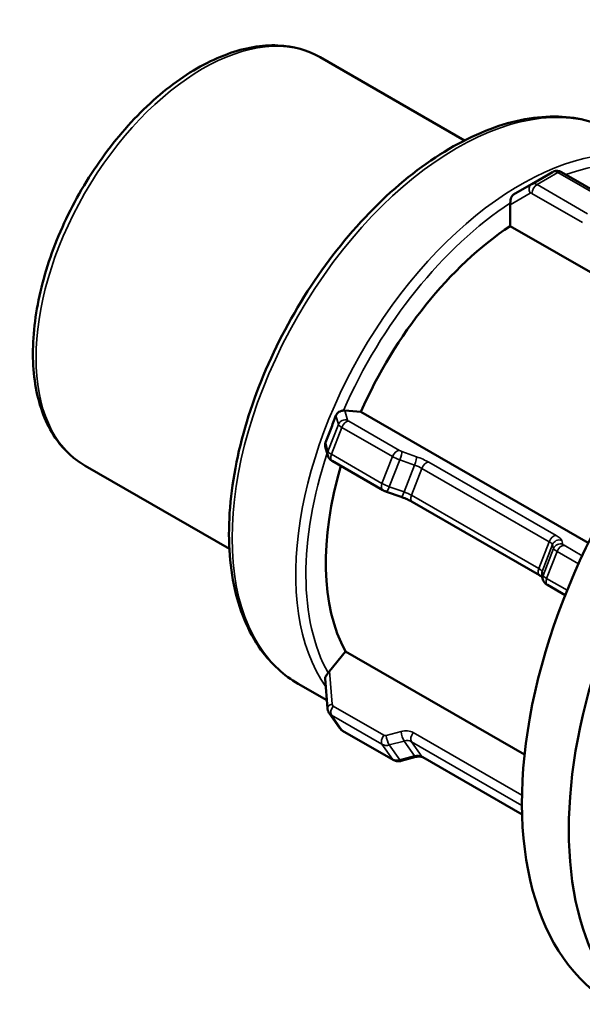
# Model space of a CAD drawing. Header units: millimetres. Extents: x 0 to 903, y 0 to 594.
# Tile 7 of 9: x 568 to 593, y 452 to 496. Entities that reach past the tile are written whole.
import ezdxf

# ---------------------------------------------------------------- set-up
doc = ezdxf.new("R2010")
doc.units = ezdxf.units.MM
doc.layers.add('Visible (ANSI)', color=7, linetype='Continuous', lineweight=50)
doc.layers.add('Visible Narrow (ANSI)', color=7, linetype='Continuous', lineweight=35)

msp = doc.modelspace()

# ---------------------------------------------------------------- linework, layer by layer
at = {"layer": 'Visible (ANSI)'}
for p, q in [((581.734, 493.922), (588.153, 490.226)), ((592.066, 488.821), (591.139, 488.288)), ((592.465, 488.813), (594.714, 487.518)), ((591.138, 488.287), (590.338, 487.823)), ((590.185, 486.419), (590.185, 487.365)), ((599.717, 480.93), (590.185, 486.419)), ((582.834, 478.225), (583.543, 478.16)), ((583.543, 478.16), (593.654, 472.338)), ((582.068, 476.215), (581.96, 476.615)), ((571.277, 475.763), (577.696, 472.066)), ((584.518, 474.682), (582.268, 475.978)), ((585.339, 474.378), (584.68, 474.609)), ((591.487, 470.9), (585.828, 474.159)), ((591.641, 470.702), (591.594, 470.877)), ((592.627, 470.013), (591.842, 470.465)), ((582.145, 466.634), (582.853, 467.515)), ((582.853, 467.515), (590.822, 462.927)), ((581.95, 466.304), (582.058, 464.98)), ((580.761, 466.07), (582.029, 465.339)), ((582.133, 464.77), (582.596, 464.109)), ((584.981, 462.69), (582.732, 463.986)), ((585.991, 462.825), (585.333, 462.648)), ((590.712, 460.259), (586.292, 462.805))]:
    msp.add_line(p, q, dxfattribs=at)
for centre, major_axis, ratio, start_param, end_param in [((604.493, 468.725), (9.731, 16.898), 0.578093, 0, 3.141593), ((590.411, 487.495), (0.104, 0.389), 0.517637, 1.826846, 2.046634), ((590.874, 476.568), (-6.274, -10.896), 0.578093, 4.002682, 4.89463), ((582.721, 477.934), (0.247, 0.229), 0.736246, 0.583565, 0.803353), ((590.874, 476.568), (-6.274, -10.896), 0.578093, 5.104607, 5.941827), ((606.579, 467.524), (-9.731, -16.898), 0.578093, 5.010726, 5.980981), ((582.258, 466.473), (-0.257, -0.365), 0.420253, 4.562198, 4.781986)]:
    msp.add_ellipse(centre, major_axis=major_axis, ratio=ratio, start_param=start_param, end_param=end_param, dxfattribs=at)
for points, knots in [([(581.734, 493.922), (581.173, 494.245), (580.53, 494.422), (579.133, 494.478), (578.375, 494.344), (576.802, 493.769), (575.986, 493.314), (574.399, 492.132), (573.629, 491.403), (572.215, 489.752), (571.571, 488.831), (570.47, 486.887), (570.012, 485.866), (569.329, 483.819), (569.104, 482.794), (568.913, 480.838), (568.948, 479.908), (569.289, 478.241), (569.594, 477.501), (570.371, 476.428), (570.793, 476.042), (571.277, 475.763)], [5.499721, 5.499721, 5.499721, 5.499721, 5.793569, 5.793569, 6.102929, 6.102929, 6.428548, 6.428548, 6.756197, 6.756197, 7.082573, 7.082573, 7.408405, 7.408405, 7.734862, 7.734862, 8.06257, 8.06257, 8.387572, 8.387572, 8.641314, 8.641314, 8.641314, 8.641314]), ([(594.878, 490.585), (594.121, 491.02), (593.252, 491.256), (591.36, 491.314), (590.334, 491.123), (588.212, 490.324), (587.116, 489.702), (584.984, 488.093), (583.95, 487.105), (582.05, 484.869), (581.184, 483.623), (579.704, 480.995), (579.09, 479.615), (578.174, 476.854), (577.873, 475.473), (577.619, 472.846), (577.667, 471.599), (578.121, 469.371), (578.526, 468.387), (579.555, 466.956), (580.116, 466.441), (580.761, 466.07)], [5.499721, 5.499721, 5.499721, 5.499721, 5.7998, 5.7998, 6.11236, 6.11236, 6.436768, 6.436768, 6.762393, 6.762393, 7.087063, 7.087063, 7.411347, 7.411347, 7.736101, 7.736101, 8.061794, 8.061794, 8.385625, 8.385625, 8.641314, 8.641314, 8.641314, 8.641314]), ([(592.465, 488.813), (592.446, 488.824), (592.426, 488.834), (592.383, 488.851), (592.359, 488.858), (592.308, 488.869), (592.28, 488.872), (592.221, 488.871), (592.189, 488.867), (592.126, 488.851), (592.095, 488.838), (592.066, 488.821)], [1.5707963, 1.5707963, 1.5707963, 1.5707963, 1.7274892, 1.7274892, 1.8841821, 1.8841821, 2.040875, 2.040875, 2.1975679, 2.1975679, 2.3542608, 2.3542608, 2.3542608, 2.3542608]), ([(591.138, 488.287), (591.138, 488.287), (591.138, 488.287), (591.138, 488.287), (591.139, 488.287), (591.139, 488.288), (591.139, 488.288), (591.139, 488.288), (591.139, 488.288), (591.139, 488.288), (591.139, 488.288), (591.139, 488.288)], [3.926990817, 3.926990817, 3.926990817, 3.926990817, 3.927377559, 3.927377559, 3.9277643, 3.9277643, 3.928151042, 3.928151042, 3.928537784, 3.928537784, 3.928924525, 3.928924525, 3.928924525, 3.928924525]), ([(590.19, 487.449), (590.193, 487.473), (590.195, 487.5), (590.202, 487.562), (590.206, 487.597), (590.222, 487.668), (590.234, 487.702), (590.269, 487.764), (590.292, 487.791), (590.322, 487.812), (590.327, 487.816), (590.333, 487.82), (590.338, 487.823)], [-0.04593288, -0.04593288, -0.04593288, -0.04593288, -0.03689426, -0.03689426, -0.02573536, -0.02573536, -0.01308342, -0.01308342, 0, 0, 0, 0.00239093, 0.00239093, 0.00239093, 0.00239093]), ([(581.971, 476.8), (582.051, 477.003), (582.129, 477.203), (582.278, 477.587), (582.355, 477.788), (582.434, 477.995)], [0.6190949, 0.6190949, 0.6190949, 0.6190949, 0.6822122, 0.6822122, 0.7453295, 0.7453295, 0.7453295, 0.7453295]), ([(582.434, 477.995), (582.436, 478), (582.439, 478.006), (582.441, 478.012), (582.447, 478.024), (582.453, 478.035), (582.476, 478.074), (582.497, 478.099), (582.55, 478.146), (582.582, 478.166), (582.648, 478.197), (582.679, 478.206), (582.732, 478.218), (582.753, 478.221), (582.771, 478.224)], [-0.00188822, -0.00188822, -0.00188822, -0.00188822, 0, 0, 0, 0.0039677, 0.0039677, 0.01370151, 0.01370151, 0.02529924, 0.02529924, 0.03592182, 0.03592182, 0.04441694, 0.04441694, 0.04441694, 0.04441694]), ([(581.96, 476.615), (581.954, 476.638), (581.95, 476.663), (581.95, 476.718), (581.954, 476.749), (581.963, 476.778), (581.965, 476.785), (581.968, 476.793), (581.971, 476.8)], [-0.01738691, -0.01738691, -0.01738691, -0.01738691, -0.00949432, -0.00949432, 0, 0, 0, 0.0024768, 0.0024768, 0.0024768, 0.0024768]), ([(582.068, 476.215), (582.077, 476.181), (582.089, 476.156), (582.118, 476.105), (582.135, 476.086), (582.164, 476.054), (582.177, 476.042), (582.201, 476.022), (582.213, 476.014), (582.235, 475.998), (582.245, 475.992), (582.26, 475.983), (582.264, 475.98), (582.268, 475.978)], [3.9269908, 3.9269908, 3.9269908, 3.9269908, 4.0273524, 4.0273524, 4.1785863, 4.1785863, 4.335666, 4.335666, 4.4927456, 4.4927456, 4.6498252, 4.6498252, 4.712389, 4.712389, 4.712389, 4.712389]), ([(584.518, 474.682), (584.529, 474.676), (584.539, 474.671), (584.56, 474.66), (584.571, 474.654), (584.592, 474.644), (584.603, 474.64), (584.625, 474.63), (584.636, 474.626), (584.658, 474.617), (584.669, 474.613), (584.68, 474.609)], [4.712389, 4.712389, 4.712389, 4.712389, 4.8694686, 4.8694686, 5.0265482, 5.0265482, 5.1836279, 5.1836279, 5.3407075, 5.3407075, 5.4977871, 5.4977871, 5.4977871, 5.4977871]), ([(585.339, 474.378), (585.374, 474.365), (585.41, 474.352), (585.482, 474.324), (585.517, 474.31), (585.587, 474.28), (585.621, 474.265), (585.686, 474.234), (585.717, 474.219), (585.776, 474.188), (585.803, 474.173), (585.828, 474.159)], [3.9269908, 3.9269908, 3.9269908, 3.9269908, 4.0840704, 4.0840704, 4.2411501, 4.2411501, 4.3982297, 4.3982297, 4.5553093, 4.5553093, 4.712389, 4.712389, 4.712389, 4.712389]), ([(591.487, 470.9), (591.512, 470.886), (591.535, 470.872), (591.574, 470.847), (591.59, 470.835), (591.605, 470.823), (591.608, 470.822), (591.61, 470.82)], [4.712389, 4.712389, 4.712389, 4.712389, 4.8694686, 4.8694686, 5.0265482, 5.0265482, 5.0556991, 5.0556991, 5.0556991, 5.0556991]), ([(591.641, 470.702), (591.651, 470.668), (591.663, 470.643), (591.692, 470.592), (591.708, 470.572), (591.738, 470.541), (591.751, 470.529), (591.775, 470.509), (591.786, 470.5), (591.808, 470.485), (591.819, 470.479), (591.834, 470.47), (591.838, 470.467), (591.842, 470.465)], [3.9269908, 3.9269908, 3.9269908, 3.9269908, 4.0273524, 4.0273524, 4.1785863, 4.1785863, 4.335666, 4.335666, 4.4927456, 4.4927456, 4.6498252, 4.6498252, 4.712389, 4.712389, 4.712389, 4.712389]), ([(581.95, 466.304), (581.95, 466.312), (581.95, 466.32), (581.954, 466.352), (581.964, 466.376), (581.993, 466.426), (582.012, 466.451), (582.05, 466.503), (582.069, 466.529), (582.087, 466.555)], [0.00828086, 0.00828086, 0.00828086, 0.00828086, 0.01230068, 0.01230068, 0.02402915, 0.02402915, 0.03462259, 0.03462259, 0.04441495, 0.04441495, 0.04441495, 0.04441495]), ([(582.133, 464.77), (582.124, 464.783), (582.116, 464.796), (582.101, 464.823), (582.095, 464.836), (582.083, 464.865), (582.078, 464.879), (582.07, 464.907), (582.066, 464.922), (582.061, 464.951), (582.059, 464.965), (582.058, 464.98)], [1.9233766, 1.9233766, 1.9233766, 1.9233766, 2.0099402, 2.0099402, 2.0965038, 2.0965038, 2.1830673, 2.1830673, 2.2696309, 2.2696309, 2.3561945, 2.3561945, 2.3561945, 2.3561945]), ([(582.596, 464.109), (582.603, 464.099), (582.611, 464.089), (582.627, 464.07), (582.636, 464.061), (582.653, 464.043), (582.662, 464.035), (582.681, 464.019), (582.691, 464.012), (582.711, 463.998), (582.721, 463.992), (582.732, 463.986)], [4.3598087, 4.3598087, 4.3598087, 4.3598087, 4.4303247, 4.4303247, 4.5008408, 4.5008408, 4.5713569, 4.5713569, 4.6418729, 4.6418729, 4.712389, 4.712389, 4.712389, 4.712389]), ([(584.981, 462.69), (585.004, 462.677), (585.028, 462.666), (585.077, 462.649), (585.101, 462.643), (585.149, 462.634), (585.173, 462.632), (585.221, 462.631), (585.244, 462.632), (585.289, 462.638), (585.311, 462.642), (585.333, 462.648)], [4.712389, 4.712389, 4.712389, 4.712389, 4.8694686, 4.8694686, 5.0265482, 5.0265482, 5.1836279, 5.1836279, 5.3407075, 5.3407075, 5.4977871, 5.4977871, 5.4977871, 5.4977871]), ([(585.991, 462.825), (586.016, 462.832), (586.041, 462.837), (586.09, 462.843), (586.113, 462.844), (586.157, 462.843), (586.178, 462.841), (586.216, 462.834), (586.234, 462.83), (586.265, 462.818), (586.279, 462.812), (586.292, 462.805)], [3.9269908, 3.9269908, 3.9269908, 3.9269908, 4.0840704, 4.0840704, 4.2411501, 4.2411501, 4.3982297, 4.3982297, 4.5553093, 4.5553093, 4.712389, 4.712389, 4.712389, 4.712389])]:
    msp.add_open_spline(points, degree=3, knots=knots, dxfattribs=at)
at = {"layer": 'Visible Narrow (ANSI)'}
for p, q in [((591.379, 488.264), (592.305, 488.798)), ((592.305, 488.798), (594.555, 487.502)), ((593.628, 486.969), (591.379, 488.264)), ((590.185, 487.365), (591.073, 487.88)), ((591.153, 487.872), (593.402, 486.577)), ((582.434, 477.995), (582.541, 477.598)), ((582.953, 477.785), (582.834, 478.225)), ((582.541, 477.598), (582.078, 476.403)), ((582.232, 476.273), (582.695, 477.467)), ((582.695, 477.467), (584.945, 476.172)), ((585.254, 476.446), (583.004, 477.741)), ((582.078, 476.403), (581.971, 476.8)), ((584.482, 474.978), (582.232, 476.273)), ((584.945, 476.172), (584.482, 474.978)), ((586.021, 476.166), (585.363, 476.397)), ((584.808, 474.832), (585.271, 476.026)), ((585.271, 476.026), (585.929, 475.795)), ((585.929, 475.795), (585.466, 474.6)), ((592.223, 472.664), (586.564, 475.922)), ((585.792, 474.454), (586.255, 475.649)), ((586.255, 475.649), (591.914, 472.39)), ((585.466, 474.6), (584.808, 474.832)), ((591.451, 471.196), (585.792, 474.454)), ((591.914, 472.39), (591.451, 471.196)), ((591.605, 471.065), (592.068, 472.26)), ((592.068, 472.26), (592.115, 472.085)), ((592.527, 472.271), (592.479, 472.447)), ((593.381, 471.766), (592.578, 472.228)), ((592.115, 472.085), (591.652, 470.89)), ((591.806, 470.76), (592.269, 471.954)), ((592.269, 471.954), (593.217, 471.408)), ((591.652, 470.89), (591.605, 471.065)), ((592.716, 470.236), (591.806, 470.76)), ((582.264, 465.167), (582.145, 466.634)), ((584.565, 463.79), (582.315, 465.085)), ((582.232, 464.68), (584.482, 463.385)), ((582.695, 464.019), (582.232, 464.68)), ((584.945, 462.724), (582.695, 464.019)), ((585.331, 463.956), (584.673, 463.779)), ((590.707, 461.121), (585.875, 463.904)), ((584.808, 463.354), (585.466, 463.53)), ((585.466, 463.53), (585.929, 462.869)), ((585.792, 463.499), (590.705, 460.67)), ((586.255, 462.838), (585.792, 463.499)), ((584.482, 463.385), (584.945, 462.724)), ((585.271, 462.693), (584.808, 463.354)), ((585.929, 462.869), (585.271, 462.693)), ((590.712, 460.272), (586.255, 462.838))]:
    msp.add_line(p, q, dxfattribs=at)
for centre, major_axis, ratio, start_param, end_param in [((576.506, 484.842), (-5.229, -9.08), 0.578093, 3.141593, 6.283185), ((587.819, 478.327), (-7.059, -12.257), 0.578093, 3.141593, 6.283185), ((590.648, 476.698), (7.059, 12.257), 0.578093, 0, 2.876712), ((590.874, 476.568), (6.899, 11.98), 0.578093, 6.089479, 6.88375), ((592.305, 488.405), (-0.24, 0.416), 0.578093, 5.499721, 6.283185), ((592.305, 488.536), (0.16, 0.277), 0.578093, 0, 0.783464), ((591.299, 488.01), (-0.161, 0.277), 0.815969, 0, 1.568067), ((591.379, 487.872), (-0.24, 0.416), 0.578093, 5.499721, 6.283185), ((591.379, 488.003), (-0.16, -0.277), 0.578093, 3.925057, 5.495853), ((591.153, 487.742), (-0.08, 0.139), 0.578093, 5.499721, 6.285119), ((590.874, 476.568), (6.899, 11.98), 0.578093, 0.853491, 1.760635), ((582.84, 477.493), (0.309, 0.083), 0.96638, 0.953483, 2.524279), ((582.989, 477.44), (-0.448, 0.174), 0.209664, 0.15281, 0.938208), ((582.891, 477.449), (0.16, 0.277), 0.578093, 0.259866, 1.830662), ((583.102, 477.732), (-0.149, 0.058), 0.209664, 0.15281, 0.938208), ((590.874, 476.568), (-6.899, -11.98), 0.578093, 5.053442, 5.949426), ((582.377, 476.299), (-0.309, -0.083), 0.96638, 5.665872, 6.283185), ((582.526, 476.246), (-0.448, 0.174), 0.209664, 0.15281, 0.938208), ((582.428, 476.255), (-0.16, -0.277), 0.578093, 4.972255, 6.283185), ((585.141, 476.154), (0.16, 0.277), 0.578093, 0.259866, 1.830662), ((585.239, 476.145), (0.448, -0.174), 0.209664, 4.079801, 4.865199), ((585.352, 476.437), (-0.149, 0.058), 0.209664, 0.938208, 1.723606), ((585.25, 476.105), (0.106, 0.302), 0.148833, 4.498742, 6.069538), ((585.908, 475.874), (0.106, 0.302), 0.148833, 4.498742, 6.069538), ((586.075, 475.967), (-0.746, 0.289), 0.209664, 4.079801, 4.865199), ((585.961, 475.675), (0.448, -0.174), 0.209664, 0.938208, 1.723606), ((586.451, 475.631), (0.16, 0.277), 0.578093, 0.259866, 1.830662), ((584.678, 474.96), (-0.16, -0.277), 0.578093, 4.972255, 6.283185), ((584.776, 474.951), (-0.448, 0.174), 0.209664, 0.938208, 1.723606), ((584.786, 474.911), (-0.106, -0.302), 0.148833, 0, 1.357149), ((585.445, 474.68), (-0.106, -0.302), 0.148833, 0, 1.357149), ((585.498, 474.481), (-0.448, 0.174), 0.209664, 4.079801, 4.865199), ((585.988, 474.436), (-0.16, -0.277), 0.578093, 4.972255, 6.283185), ((592.11, 472.372), (0.16, 0.277), 0.578093, 0.259866, 1.830662), ((591.733, 472.709), (0.746, -0.289), 0.209664, 0.15281, 0.938208), ((591.62, 472.417), (0.448, -0.174), 0.209664, 0.15281, 0.938208), ((592.366, 472.155), (0.309, 0.083), 0.96638, 0.953483, 2.524279), ((592.414, 471.98), (0.309, 0.083), 0.96638, 0.953483, 2.524279), ((592.465, 471.936), (0.16, 0.277), 0.578093, 0.259866, 1.830662), ((592.676, 472.219), (-0.149, 0.058), 0.209664, 0.15281, 0.938208), ((592.563, 471.927), (-0.448, 0.174), 0.209664, 0.15281, 0.938208), ((591.647, 471.178), (-0.16, -0.277), 0.578093, 4.972255, 6.283185), ((591.157, 471.223), (0.448, -0.174), 0.209664, 0.15281, 0.938208), ((591.903, 470.961), (-0.309, -0.083), 0.96638, 5.665872, 6.283185), ((591.95, 470.785), (-0.309, -0.083), 0.96638, 5.665872, 6.283185), ((592.1, 470.733), (-0.448, 0.174), 0.209664, 0.15281, 0.938208), ((592.002, 470.742), (-0.16, -0.277), 0.578093, 4.972255, 6.283185), ((582.377, 465.006), (-0.319, -0.026), 0.559184, 5.029307, 6.283185), ((582.428, 464.924), (-0.16, -0.277), 0.578093, 4.448656, 6.019452), ((582.413, 465.207), (-0.131, -0.092), 0.787757, 5.850367, 6.635766), ((582.526, 465.046), (-0.393, -0.276), 0.787757, 0, 0.35258), ((582.989, 464.385), (-0.393, -0.276), 0.787757, 0, 0.35258), ((582.891, 464.263), (-0.16, -0.277), 0.578093, 6.019452, 6.283185), ((585.385, 463.295), (0.655, 0.459), 0.787757, 0.35258, 1.137978), ((585.445, 463.795), (-0.083, 0.309), 0.258363, 0.953495, 2.524291), ((585.988, 463.743), (-0.16, -0.277), 0.578093, 4.448656, 6.019452), ((584.678, 463.628), (-0.16, -0.277), 0.578093, 4.448656, 6.019452), ((584.663, 463.912), (-0.131, -0.092), 0.787757, 0.35258, 1.137978), ((584.786, 463.618), (-0.083, 0.309), 0.258363, 0.953495, 2.524291), ((585.498, 463.134), (0.393, 0.276), 0.787757, 0.35258, 1.137978), ((584.776, 463.75), (-0.393, -0.276), 0.787757, 0.35258, 1.137978), ((585.239, 463.089), (-0.393, -0.276), 0.787757, 0.35258, 1.137978), ((585.141, 462.968), (-0.16, -0.277), 0.578093, 6.019452, 6.283185), ((585.25, 462.957), (0.083, -0.309), 0.258363, 5.665884, 6.283185), ((585.961, 462.473), (0.393, 0.276), 0.787757, 0.35258, 1.137978), ((585.908, 463.134), (0.083, -0.309), 0.258363, 5.665884, 6.283185), ((586.451, 463.082), (-0.16, -0.277), 0.578093, 6.019452, 6.283185)]:
    msp.add_ellipse(centre, major_axis=major_axis, ratio=ratio, start_param=start_param, end_param=end_param, dxfattribs=at)

doc.saveas('drawing.dxf')
